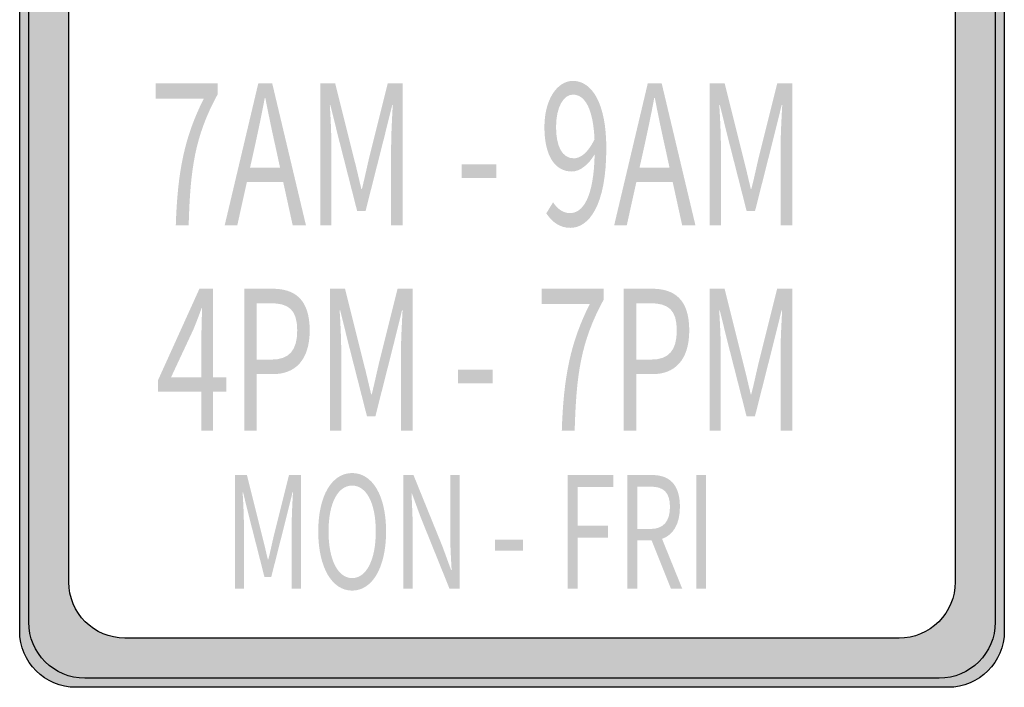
# Model space of a CAD drawing. Header units: inches. Extents: x -0.5 to 0.5, y -0.75 to 0.75.
# Tile 1 of 3: x -0.5 to 0.5, y -0.75 to -0.07. Entities that reach past the tile are written whole.
import ezdxf

# ---------------------------------------------------------------- set-up
doc = ezdxf.new("R2010")
doc.units = ezdxf.units.IN
doc.header["$MEASUREMENT"] = 0

msp = doc.modelspace()

# ---------------------------------------------------------------- hatches: boundary and pattern name
h = msp.add_hatch(color=7)
edge = h.paths.add_edge_path()
edge.add_line((-0.44304, 0.75208), (0.44304, 0.75208))
edge.add_spline(control_points=[(0.44304, 0.75208), (0.45814, 0.75208), (0.47263, 0.74608), (0.48332, 0.7354), (0.494, 0.72472), (0.5, 0.71023), (0.5, 0.69512)], knot_values=[0, 0, 0, 0, 1, 1, 1, 2, 2, 2, 2], degree=3, periodic=0)
edge.add_line((0.5, 0.69512), (0.5, -0.69512))
edge.add_spline(control_points=[(0.5, -0.69512), (0.5, -0.72658), (0.4745, -0.75208), (0.44304, -0.75208)], knot_values=[0, 0, 0, 0, 1, 1, 1, 1], degree=3, periodic=0)
edge.add_line((0.44304, -0.75208), (-0.44304, -0.75208))
edge.add_spline(control_points=[(-0.44304, -0.75208), (-0.4745, -0.75208), (-0.5, -0.72658), (-0.5, -0.69512)], knot_values=[0, 0, 0, 0, 1, 1, 1, 1], degree=3, periodic=0)
edge.add_line((-0.5, -0.69512), (-0.5, 0.69512))
edge.add_spline(control_points=[(-0.5, 0.69512), (-0.5, 0.71023), (-0.494, 0.72472), (-0.48332, 0.7354), (-0.47263, 0.74608), (-0.45814, 0.75208), (-0.44304, 0.75208)], knot_values=[0, 0, 0, 0, 1, 1, 1, 2, 2, 2, 2], degree=3, periodic=0)
edge = h.paths.add_edge_path(flags=0)
edge.add_line((-0.39315, 0.70219), (0.39315, 0.70219))
edge.add_spline(control_points=[(0.39315, 0.70219), (0.40825, 0.70219), (0.42274, 0.69619), (0.43343, 0.68551), (0.44411, 0.67483), (0.45011, 0.66034), (0.45011, 0.64523)], knot_values=[0, 0, 0, 0, 1, 1, 1, 2, 2, 2, 2], degree=3, periodic=0)
edge.add_line((0.45011, 0.64523), (0.45011, -0.64523))
edge.add_spline(control_points=[(0.45011, -0.64523), (0.45011, -0.66034), (0.44411, -0.67483), (0.43343, -0.68551), (0.42274, -0.69619), (0.40825, -0.70219), (0.39315, -0.70219)], knot_values=[0, 0, 0, 0, 1, 1, 1, 2, 2, 2, 2], degree=3, periodic=0)
edge.add_line((0.39315, -0.70219), (-0.39315, -0.70219))
edge.add_spline(control_points=[(-0.39315, -0.70219), (-0.42461, -0.70219), (-0.45011, -0.67669), (-0.45011, -0.64523)], knot_values=[0, 0, 0, 0, 1, 1, 1, 1], degree=3, periodic=0)
edge.add_line((-0.45011, -0.64523), (-0.45011, 0.64523))
edge.add_spline(control_points=[(-0.45011, 0.64523), (-0.45011, 0.67669), (-0.42461, 0.70219), (-0.39315, 0.70219)], knot_values=[0, 0, 0, 0, 1, 1, 1, 1], degree=3, periodic=0)
h = msp.add_hatch(color=7)
edge = h.paths.add_edge_path()
edge.add_line((-0.34146, -0.28322), (-0.32839, -0.28322))
edge.add_spline(control_points=[(-0.32839, -0.28322), (-0.32674, -0.22682), (-0.32248, -0.19322), (-0.29882, -0.14998)], knot_values=[0, 0, 0, 0, 1, 1, 1, 1], degree=3, periodic=0)
edge.add_line((-0.29882, -0.14998), (-0.29882, -0.13917))
edge.add_line((-0.29882, -0.13917), (-0.36196, -0.13917))
edge.add_line((-0.36196, -0.13917), (-0.36196, -0.1545))
edge.add_line((-0.36196, -0.1545), (-0.31298, -0.1545))
edge.add_spline(control_points=[(-0.31298, -0.1545), (-0.33279, -0.19381), (-0.33967, -0.22859), (-0.34146, -0.28322)], knot_values=[0, 0, 0, 0, 1, 1, 1, 1], degree=3, periodic=0)
h = msp.add_hatch(color=7)
h.paths.add_polyline_path([(-0.2918, -0.28322), (-0.27901, -0.28322), (-0.26924, -0.2392), (-0.23237, -0.2392), (-0.22274, -0.28322), (-0.20926, -0.28322), (-0.24352, -0.13917), (-0.25769, -0.13917), (-0.2918, -0.28322)])
edge = h.paths.add_edge_path(flags=0)
edge.add_line((-0.26608, -0.22486), (-0.26112, -0.20265))
edge.add_spline(control_points=[(-0.26112, -0.20265), (-0.25755, -0.18634), (-0.25425, -0.17081), (-0.25108, -0.15391)], knot_values=[0, 0, 0, 0, 1, 1, 1, 1], degree=3, periodic=0)
edge.add_line((-0.25108, -0.15391), (-0.25053, -0.15391))
edge.add_spline(control_points=[(-0.25053, -0.15391), (-0.24723, -0.17062), (-0.24407, -0.18634), (-0.24035, -0.20265)], knot_values=[0, 0, 0, 0, 1, 1, 1, 1], degree=3, periodic=0)
edge.add_line((-0.24035, -0.20265), (-0.23554, -0.22486))
edge.add_line((-0.23554, -0.22486), (-0.26608, -0.22486))
h = msp.add_hatch(color=7)
edge = h.paths.add_edge_path()
edge.add_line((-0.19482, -0.28322), (-0.1834, -0.28322))
edge.add_line((-0.1834, -0.28322), (-0.1834, -0.20344))
edge.add_spline(control_points=[(-0.1834, -0.20344), (-0.1834, -0.19106), (-0.18423, -0.17357), (-0.18505, -0.16099)], knot_values=[0, 0, 0, 0, 1, 1, 1, 1], degree=3, periodic=0)
edge.add_line((-0.18505, -0.16099), (-0.1845, -0.16099))
edge.add_line((-0.1845, -0.16099), (-0.17639, -0.19381))
edge.add_line((-0.17639, -0.19381), (-0.15727, -0.26868))
edge.add_line((-0.15727, -0.26868), (-0.14874, -0.26868))
edge.add_line((-0.14874, -0.26868), (-0.12975, -0.19381))
edge.add_line((-0.12975, -0.19381), (-0.12164, -0.16099))
edge.add_line((-0.12164, -0.16099), (-0.12109, -0.16099))
edge.add_spline(control_points=[(-0.12109, -0.16099), (-0.12177, -0.17357), (-0.12274, -0.19106), (-0.12274, -0.20344)], knot_values=[0, 0, 0, 0, 1, 1, 1, 1], degree=3, periodic=0)
edge.add_line((-0.12274, -0.20344), (-0.12274, -0.28322))
edge.add_line((-0.12274, -0.28322), (-0.11091, -0.28322))
edge.add_line((-0.11091, -0.28322), (-0.11091, -0.13917))
edge.add_line((-0.11091, -0.13917), (-0.12618, -0.13917))
edge.add_line((-0.12618, -0.13917), (-0.14544, -0.21621))
edge.add_spline(control_points=[(-0.14544, -0.21621), (-0.14777, -0.22604), (-0.14984, -0.23625), (-0.15245, -0.24628)], knot_values=[0, 0, 0, 0, 1, 1, 1, 1], degree=3, periodic=0)
edge.add_line((-0.15245, -0.24628), (-0.153, -0.24628))
edge.add_spline(control_points=[(-0.153, -0.24628), (-0.15548, -0.23625), (-0.15768, -0.22604), (-0.16029, -0.21621)], knot_values=[0, 0, 0, 0, 1, 1, 1, 1], degree=3, periodic=0)
edge.add_line((-0.16029, -0.21621), (-0.17955, -0.13917))
edge.add_line((-0.17955, -0.13917), (-0.19482, -0.13917))
edge.add_line((-0.19482, -0.13917), (-0.19482, -0.28322))
h = msp.add_hatch(color=7)
edge = h.paths.add_edge_path()
edge.add_spline(control_points=[(0.05919, -0.28578), (0.07804, -0.28578), (0.09578, -0.26337), (0.09578, -0.20501), (0.09578, -0.15922), (0.0812, -0.13662), (0.06181, -0.13662), (0.04612, -0.13662), (0.03292, -0.15529), (0.03292, -0.18339), (0.03292, -0.21306), (0.04392, -0.22859), (0.06071, -0.22859), (0.0691, -0.22859), (0.07776, -0.22171), (0.08395, -0.2111)], knot_values=[0, 0, 0, 0, 1, 1, 1, 2, 2, 2, 3, 3, 3, 4, 4, 4, 5, 5, 5, 5], degree=3, periodic=0)
edge.add_spline(control_points=[(0.08395, -0.2111), (0.08299, -0.25571), (0.07171, -0.27084), (0.05878, -0.27084), (0.05218, -0.27084), (0.04612, -0.26671), (0.04172, -0.25984)], knot_values=[0, 0, 0, 0, 1, 1, 1, 2, 2, 2, 2], degree=3, periodic=0)
edge.add_line((0.04172, -0.25984), (0.03484, -0.27104))
edge.add_spline(control_points=[(0.03484, -0.27104), (0.04048, -0.27949), (0.04819, -0.28578), (0.05919, -0.28578)], knot_values=[0, 0, 0, 0, 1, 1, 1, 1], degree=3, periodic=0)
edge = h.paths.add_edge_path(flags=0)
edge.add_spline(control_points=[(0.08382, -0.19597), (0.07708, -0.20972), (0.06951, -0.21523), (0.06277, -0.21523), (0.0508, -0.21523), (0.04475, -0.20265), (0.04475, -0.18339), (0.04475, -0.16354), (0.05218, -0.15057), (0.06194, -0.15057), (0.07474, -0.15057), (0.08244, -0.16629), (0.08382, -0.19597)], knot_values=[0, 0, 0, 0, 1, 1, 1, 2, 2, 2, 3, 3, 3, 4, 4, 4, 4], degree=3, periodic=0)
h = msp.add_hatch(color=7)
h.paths.add_polyline_path([(0.10376, -0.28322), (0.11656, -0.28322), (0.12632, -0.2392), (0.16319, -0.2392), (0.17282, -0.28322), (0.1863, -0.28322), (0.15205, -0.13917), (0.13788, -0.13917), (0.10376, -0.28322)])
edge = h.paths.add_edge_path(flags=0)
edge.add_line((0.12949, -0.22486), (0.13444, -0.20265))
edge.add_spline(control_points=[(0.13444, -0.20265), (0.13802, -0.18634), (0.14132, -0.17081), (0.14448, -0.15391)], knot_values=[0, 0, 0, 0, 1, 1, 1, 1], degree=3, periodic=0)
edge.add_line((0.14448, -0.15391), (0.14503, -0.15391))
edge.add_spline(control_points=[(0.14503, -0.15391), (0.14833, -0.17062), (0.1515, -0.18634), (0.15521, -0.20265)], knot_values=[0, 0, 0, 0, 1, 1, 1, 1], degree=3, periodic=0)
edge.add_line((0.15521, -0.20265), (0.16002, -0.22486))
edge.add_line((0.16002, -0.22486), (0.12949, -0.22486))
h = msp.add_hatch(color=7)
edge = h.paths.add_edge_path()
edge.add_line((0.20074, -0.28322), (0.21216, -0.28322))
edge.add_line((0.21216, -0.28322), (0.21216, -0.20344))
edge.add_spline(control_points=[(0.21216, -0.20344), (0.21216, -0.19106), (0.21134, -0.17357), (0.21051, -0.16099)], knot_values=[0, 0, 0, 0, 1, 1, 1, 1], degree=3, periodic=0)
edge.add_line((0.21051, -0.16099), (0.21106, -0.16099))
edge.add_line((0.21106, -0.16099), (0.21918, -0.19381))
edge.add_line((0.21918, -0.19381), (0.2383, -0.26868))
edge.add_line((0.2383, -0.26868), (0.24683, -0.26868))
edge.add_line((0.24683, -0.26868), (0.26581, -0.19381))
edge.add_line((0.26581, -0.19381), (0.27393, -0.16099))
edge.add_line((0.27393, -0.16099), (0.27448, -0.16099))
edge.add_spline(control_points=[(0.27448, -0.16099), (0.27379, -0.17357), (0.27283, -0.19106), (0.27283, -0.20344)], knot_values=[0, 0, 0, 0, 1, 1, 1, 1], degree=3, periodic=0)
edge.add_line((0.27283, -0.20344), (0.27283, -0.28322))
edge.add_line((0.27283, -0.28322), (0.28466, -0.28322))
edge.add_line((0.28466, -0.28322), (0.28466, -0.13917))
edge.add_line((0.28466, -0.13917), (0.26939, -0.13917))
edge.add_line((0.26939, -0.13917), (0.25013, -0.21621))
edge.add_spline(control_points=[(0.25013, -0.21621), (0.24779, -0.22604), (0.24573, -0.23625), (0.24311, -0.24628)], knot_values=[0, 0, 0, 0, 1, 1, 1, 1], degree=3, periodic=0)
edge.add_line((0.24311, -0.24628), (0.24256, -0.24628))
edge.add_spline(control_points=[(0.24256, -0.24628), (0.24009, -0.23625), (0.23788, -0.22604), (0.23527, -0.21621)], knot_values=[0, 0, 0, 0, 1, 1, 1, 1], degree=3, periodic=0)
edge.add_line((0.23527, -0.21621), (0.21601, -0.13917))
edge.add_line((0.21601, -0.13917), (0.20074, -0.13917))
edge.add_line((0.20074, -0.13917), (0.20074, -0.28322))
for points in [[(-0.05123, -0.23507), (-0.01601, -0.23507), (-0.01601, -0.22132), (-0.05123, -0.22132), (-0.05123, -0.23507)], [(-0.05475, -0.44347), (-0.01953, -0.44347), (-0.01953, -0.42971), (-0.05475, -0.42971), (-0.05475, -0.44347)], [(0.05643, -0.65191), (0.06656, -0.65191), (0.06656, -0.60018), (0.09737, -0.60018), (0.09737, -0.58792), (0.06656, -0.58792), (0.06656, -0.54893), (0.10287, -0.54893), (0.10287, -0.53667), (0.05643, -0.53667), (0.05643, -0.65191)], [(0.18706, -0.65191), (0.19719, -0.65191), (0.19719, -0.53667), (0.18706, -0.53667), (0.18706, -0.65191)], [(-0.01716, -0.61339), (0.01102, -0.61339), (0.01102, -0.60239), (-0.01716, -0.60239), (-0.01716, -0.61339)]]:
    msp.add_hatch(color=7).paths.add_polyline_path(points)
h = msp.add_hatch(color=7)
h.paths.add_polyline_path([(-0.31538, -0.49162), (-0.30355, -0.49162), (-0.30355, -0.45192), (-0.29007, -0.45192), (-0.29007, -0.43757), (-0.30355, -0.43757), (-0.30355, -0.34757), (-0.31745, -0.34757), (-0.3594, -0.44013), (-0.3594, -0.45192), (-0.31538, -0.45192), (-0.31538, -0.49162)])
edge = h.paths.add_edge_path(flags=0)
edge.add_line((-0.31538, -0.43757), (-0.34634, -0.43757))
edge.add_line((-0.34634, -0.43757), (-0.32336, -0.38844))
edge.add_spline(control_points=[(-0.32336, -0.38844), (-0.32047, -0.38137), (-0.31772, -0.3741), (-0.31525, -0.36722)], knot_values=[0, 0, 0, 0, 1, 1, 1, 1], degree=3, periodic=0)
edge.add_line((-0.31525, -0.36722), (-0.3147, -0.36722))
edge.add_spline(control_points=[(-0.3147, -0.36722), (-0.31497, -0.37449), (-0.31538, -0.38628), (-0.31538, -0.39336)], knot_values=[0, 0, 0, 0, 1, 1, 1, 1], degree=3, periodic=0)
edge.add_line((-0.31538, -0.39336), (-0.31538, -0.43757))
h = msp.add_hatch(color=7)
edge = h.paths.add_edge_path()
edge.add_line((-0.27191, -0.49162), (-0.25926, -0.49162))
edge.add_line((-0.25926, -0.49162), (-0.25926, -0.43423))
edge.add_line((-0.25926, -0.43423), (-0.24261, -0.43423))
edge.add_spline(control_points=[(-0.24261, -0.43423), (-0.22047, -0.43423), (-0.20547, -0.42028), (-0.20547, -0.38982), (-0.20547, -0.35838), (-0.2206, -0.34757), (-0.24316, -0.34757)], knot_values=[0, 0, 0, 0, 1, 1, 1, 2, 2, 2, 2], degree=3, periodic=0)
edge.add_line((-0.24316, -0.34757), (-0.27191, -0.34757))
edge.add_line((-0.27191, -0.34757), (-0.27191, -0.49162))
edge = h.paths.add_edge_path(flags=0)
edge.add_line((-0.25926, -0.41949), (-0.25926, -0.36231))
edge.add_line((-0.25926, -0.36231), (-0.24482, -0.36231))
edge.add_spline(control_points=[(-0.24482, -0.36231), (-0.22707, -0.36231), (-0.21813, -0.36879), (-0.21813, -0.38982), (-0.21813, -0.41045), (-0.22652, -0.41949), (-0.24427, -0.41949)], knot_values=[0, 0, 0, 0, 1, 1, 1, 2, 2, 2, 2], degree=3, periodic=0)
edge.add_line((-0.24427, -0.41949), (-0.25926, -0.41949))
h = msp.add_hatch(color=7)
edge = h.paths.add_edge_path()
edge.add_line((-0.18484, -0.49162), (-0.17342, -0.49162))
edge.add_line((-0.17342, -0.49162), (-0.17342, -0.41183))
edge.add_spline(control_points=[(-0.17342, -0.41183), (-0.17342, -0.39945), (-0.17425, -0.38196), (-0.17507, -0.36938)], knot_values=[0, 0, 0, 0, 1, 1, 1, 1], degree=3, periodic=0)
edge.add_line((-0.17507, -0.36938), (-0.17452, -0.36938))
edge.add_line((-0.17452, -0.36938), (-0.16641, -0.4022))
edge.add_line((-0.16641, -0.4022), (-0.14728, -0.47707))
edge.add_line((-0.14728, -0.47707), (-0.13876, -0.47707))
edge.add_line((-0.13876, -0.47707), (-0.11977, -0.4022))
edge.add_line((-0.11977, -0.4022), (-0.11166, -0.36938))
edge.add_line((-0.11166, -0.36938), (-0.11111, -0.36938))
edge.add_spline(control_points=[(-0.11111, -0.36938), (-0.11179, -0.38196), (-0.11276, -0.39945), (-0.11276, -0.41183)], knot_values=[0, 0, 0, 0, 1, 1, 1, 1], degree=3, periodic=0)
edge.add_line((-0.11276, -0.41183), (-0.11276, -0.49162))
edge.add_line((-0.11276, -0.49162), (-0.10093, -0.49162))
edge.add_line((-0.10093, -0.49162), (-0.10093, -0.34757))
edge.add_line((-0.10093, -0.34757), (-0.1162, -0.34757))
edge.add_line((-0.1162, -0.34757), (-0.13545, -0.4246))
edge.add_spline(control_points=[(-0.13545, -0.4246), (-0.13779, -0.43443), (-0.13986, -0.44465), (-0.14247, -0.45467)], knot_values=[0, 0, 0, 0, 1, 1, 1, 1], degree=3, periodic=0)
edge.add_line((-0.14247, -0.45467), (-0.14302, -0.45467))
edge.add_spline(control_points=[(-0.14302, -0.45467), (-0.1455, -0.44465), (-0.1477, -0.43443), (-0.15031, -0.4246)], knot_values=[0, 0, 0, 0, 1, 1, 1, 1], degree=3, periodic=0)
edge.add_line((-0.15031, -0.4246), (-0.16957, -0.34757))
edge.add_line((-0.16957, -0.34757), (-0.18484, -0.34757))
edge.add_line((-0.18484, -0.34757), (-0.18484, -0.49162))
h = msp.add_hatch(color=7)
edge = h.paths.add_edge_path()
edge.add_line((0.05058, -0.49162), (0.06365, -0.49162))
edge.add_spline(control_points=[(0.06365, -0.49162), (0.0653, -0.43522), (0.06957, -0.40161), (0.09323, -0.35838)], knot_values=[0, 0, 0, 0, 1, 1, 1, 1], degree=3, periodic=0)
edge.add_line((0.09323, -0.35838), (0.09323, -0.34757))
edge.add_line((0.09323, -0.34757), (0.03009, -0.34757))
edge.add_line((0.03009, -0.34757), (0.03009, -0.3629))
edge.add_line((0.03009, -0.3629), (0.07906, -0.3629))
edge.add_spline(control_points=[(0.07906, -0.3629), (0.05925, -0.4022), (0.05237, -0.43698), (0.05058, -0.49162)], knot_values=[0, 0, 0, 0, 1, 1, 1, 1], degree=3, periodic=0)
h = msp.add_hatch(color=7)
edge = h.paths.add_edge_path()
edge.add_line((0.11358, -0.49162), (0.12624, -0.49162))
edge.add_line((0.12624, -0.49162), (0.12624, -0.43423))
edge.add_line((0.12624, -0.43423), (0.14289, -0.43423))
edge.add_spline(control_points=[(0.14289, -0.43423), (0.16503, -0.43423), (0.18003, -0.42028), (0.18003, -0.38982), (0.18003, -0.35838), (0.1649, -0.34757), (0.14234, -0.34757)], knot_values=[0, 0, 0, 0, 1, 1, 1, 2, 2, 2, 2], degree=3, periodic=0)
edge.add_line((0.14234, -0.34757), (0.11358, -0.34757))
edge.add_line((0.11358, -0.34757), (0.11358, -0.49162))
edge = h.paths.add_edge_path(flags=0)
edge.add_line((0.12624, -0.41949), (0.12624, -0.36231))
edge.add_line((0.12624, -0.36231), (0.14068, -0.36231))
edge.add_spline(control_points=[(0.14068, -0.36231), (0.15843, -0.36231), (0.16737, -0.36879), (0.16737, -0.38982), (0.16737, -0.41045), (0.15898, -0.41949), (0.14123, -0.41949)], knot_values=[0, 0, 0, 0, 1, 1, 1, 2, 2, 2, 2], degree=3, periodic=0)
edge.add_line((0.14123, -0.41949), (0.12624, -0.41949))
h = msp.add_hatch(color=7)
edge = h.paths.add_edge_path()
edge.add_line((0.20066, -0.49162), (0.21208, -0.49162))
edge.add_line((0.21208, -0.49162), (0.21208, -0.41183))
edge.add_spline(control_points=[(0.21208, -0.41183), (0.21208, -0.39945), (0.21125, -0.38196), (0.21043, -0.36938)], knot_values=[0, 0, 0, 0, 1, 1, 1, 1], degree=3, periodic=0)
edge.add_line((0.21043, -0.36938), (0.21098, -0.36938))
edge.add_line((0.21098, -0.36938), (0.21909, -0.4022))
edge.add_line((0.21909, -0.4022), (0.23822, -0.47707))
edge.add_line((0.23822, -0.47707), (0.24674, -0.47707))
edge.add_line((0.24674, -0.47707), (0.26573, -0.4022))
edge.add_line((0.26573, -0.4022), (0.27384, -0.36938))
edge.add_line((0.27384, -0.36938), (0.27439, -0.36938))
edge.add_spline(control_points=[(0.27439, -0.36938), (0.27371, -0.38196), (0.27274, -0.39945), (0.27274, -0.41183)], knot_values=[0, 0, 0, 0, 1, 1, 1, 1], degree=3, periodic=0)
edge.add_line((0.27274, -0.41183), (0.27274, -0.49162))
edge.add_line((0.27274, -0.49162), (0.28457, -0.49162))
edge.add_line((0.28457, -0.49162), (0.28457, -0.34757))
edge.add_line((0.28457, -0.34757), (0.2693, -0.34757))
edge.add_line((0.2693, -0.34757), (0.25005, -0.4246))
edge.add_spline(control_points=[(0.25005, -0.4246), (0.24771, -0.43443), (0.24564, -0.44465), (0.24303, -0.45467)], knot_values=[0, 0, 0, 0, 1, 1, 1, 1], degree=3, periodic=0)
edge.add_line((0.24303, -0.45467), (0.24248, -0.45467))
edge.add_spline(control_points=[(0.24248, -0.45467), (0.24, -0.44465), (0.2378, -0.43443), (0.23519, -0.4246)], knot_values=[0, 0, 0, 0, 1, 1, 1, 1], degree=3, periodic=0)
edge.add_line((0.23519, -0.4246), (0.21593, -0.34757))
edge.add_line((0.21593, -0.34757), (0.20066, -0.34757))
edge.add_line((0.20066, -0.34757), (0.20066, -0.49162))
h = msp.add_hatch(color=7)
edge = h.paths.add_edge_path()
edge.add_line((-0.28141, -0.65191), (-0.27228, -0.65191))
edge.add_line((-0.27228, -0.65191), (-0.27228, -0.58808))
edge.add_spline(control_points=[(-0.27228, -0.58808), (-0.27228, -0.57817), (-0.27294, -0.56418), (-0.2736, -0.55412)], knot_values=[0, 0, 0, 0, 1, 1, 1, 1], degree=3, periodic=0)
edge.add_line((-0.2736, -0.55412), (-0.27316, -0.55412))
edge.add_line((-0.27316, -0.55412), (-0.26667, -0.58038))
edge.add_line((-0.26667, -0.58038), (-0.25137, -0.64027))
edge.add_line((-0.25137, -0.64027), (-0.24455, -0.64027))
edge.add_line((-0.24455, -0.64027), (-0.22936, -0.58038))
edge.add_line((-0.22936, -0.58038), (-0.22287, -0.55412))
edge.add_line((-0.22287, -0.55412), (-0.22243, -0.55412))
edge.add_spline(control_points=[(-0.22243, -0.55412), (-0.22298, -0.56418), (-0.22375, -0.57817), (-0.22375, -0.58808)], knot_values=[0, 0, 0, 0, 1, 1, 1, 1], degree=3, periodic=0)
edge.add_line((-0.22375, -0.58808), (-0.22375, -0.65191))
edge.add_line((-0.22375, -0.65191), (-0.21428, -0.65191))
edge.add_line((-0.21428, -0.65191), (-0.21428, -0.53667))
edge.add_line((-0.21428, -0.53667), (-0.2265, -0.53667))
edge.add_line((-0.2265, -0.53667), (-0.2419, -0.5983))
edge.add_spline(control_points=[(-0.2419, -0.5983), (-0.24377, -0.60616), (-0.24543, -0.61433), (-0.24752, -0.62235)], knot_values=[0, 0, 0, 0, 1, 1, 1, 1], degree=3, periodic=0)
edge.add_line((-0.24752, -0.62235), (-0.24796, -0.62235))
edge.add_spline(control_points=[(-0.24796, -0.62235), (-0.24994, -0.61433), (-0.2517, -0.60616), (-0.25379, -0.5983)], knot_values=[0, 0, 0, 0, 1, 1, 1, 1], degree=3, periodic=0)
edge.add_line((-0.25379, -0.5983), (-0.2692, -0.53667))
edge.add_line((-0.2692, -0.53667), (-0.28141, -0.53667))
edge.add_line((-0.28141, -0.53667), (-0.28141, -0.65191))
h = msp.add_hatch(color=7)
edge = h.paths.add_edge_path()
edge.add_spline(control_points=[(-0.16234, -0.65395), (-0.14209, -0.65395), (-0.12789, -0.63084), (-0.12789, -0.5939), (-0.12789, -0.55695), (-0.14209, -0.53463), (-0.16234, -0.53463), (-0.18259, -0.53463), (-0.19678, -0.55695), (-0.19678, -0.5939), (-0.19678, -0.63084), (-0.18259, -0.65395), (-0.16234, -0.65395)], knot_values=[0, 0, 0, 0, 1, 1, 1, 2, 2, 2, 3, 3, 3, 4, 4, 4, 4], degree=3, periodic=0)
edge = h.paths.add_edge_path(flags=0)
edge.add_spline(control_points=[(-0.16234, -0.64122), (-0.17687, -0.64122), (-0.18633, -0.62267), (-0.18633, -0.5939), (-0.18633, -0.56513), (-0.17687, -0.54736), (-0.16234, -0.54736), (-0.14781, -0.54736), (-0.13835, -0.56513), (-0.13835, -0.5939), (-0.13835, -0.62267), (-0.14781, -0.64122), (-0.16234, -0.64122)], knot_values=[0, 0, 0, 0, 1, 1, 1, 2, 2, 2, 3, 3, 3, 4, 4, 4, 4], degree=3, periodic=0)
h = msp.add_hatch(color=7)
edge = h.paths.add_edge_path()
edge.add_line((-0.1104, -0.65191), (-0.10082, -0.65191))
edge.add_line((-0.10082, -0.65191), (-0.10082, -0.59138))
edge.add_spline(control_points=[(-0.10082, -0.59138), (-0.10082, -0.57927), (-0.10159, -0.56701), (-0.10203, -0.55538)], knot_values=[0, 0, 0, 0, 1, 1, 1, 1], degree=3, periodic=0)
edge.add_line((-0.10203, -0.55538), (-0.10159, -0.55538))
edge.add_line((-0.10159, -0.55538), (-0.0929, -0.57912))
edge.add_line((-0.0929, -0.57912), (-0.06351, -0.65191))
edge.add_line((-0.06351, -0.65191), (-0.05306, -0.65191))
edge.add_line((-0.05306, -0.65191), (-0.05306, -0.53667))
edge.add_line((-0.05306, -0.53667), (-0.06274, -0.53667))
edge.add_line((-0.06274, -0.53667), (-0.06274, -0.59657))
edge.add_spline(control_points=[(-0.06274, -0.59657), (-0.06274, -0.60852), (-0.06197, -0.62156), (-0.06131, -0.63304)], knot_values=[0, 0, 0, 0, 1, 1, 1, 1], degree=3, periodic=0)
edge.add_line((-0.06131, -0.63304), (-0.06186, -0.63304))
edge.add_line((-0.06186, -0.63304), (-0.07056, -0.6093))
edge.add_line((-0.07056, -0.6093), (-0.10005, -0.53667))
edge.add_line((-0.10005, -0.53667), (-0.1104, -0.53667))
edge.add_line((-0.1104, -0.53667), (-0.1104, -0.65191))
h = msp.add_hatch(color=7)
edge = h.paths.add_edge_path()
edge.add_line((0.16142, -0.65191), (0.17287, -0.65191))
edge.add_line((0.17287, -0.65191), (0.1524, -0.60144))
edge.add_spline(control_points=[(0.1524, -0.60144), (0.16329, -0.59767), (0.17055, -0.58698), (0.17055, -0.5689), (0.17055, -0.545), (0.15878, -0.53667), (0.14238, -0.53667)], knot_values=[0, 0, 0, 0, 1, 1, 1, 2, 2, 2, 2], degree=3, periodic=0)
edge.add_line((0.14238, -0.53667), (0.11718, -0.53667))
edge.add_line((0.11718, -0.53667), (0.11718, -0.65191))
edge.add_line((0.11718, -0.65191), (0.12731, -0.65191))
edge.add_line((0.12731, -0.65191), (0.12731, -0.60301))
edge.add_line((0.12731, -0.60301), (0.14183, -0.60301))
edge.add_line((0.14183, -0.60301), (0.16142, -0.65191))
edge = h.paths.add_edge_path(flags=0)
edge.add_line((0.12731, -0.59138), (0.12731, -0.54846))
edge.add_line((0.12731, -0.54846), (0.14084, -0.54846))
edge.add_spline(control_points=[(0.14084, -0.54846), (0.1535, -0.54846), (0.16043, -0.55381), (0.16043, -0.5689), (0.16043, -0.58399), (0.1535, -0.59138), (0.14084, -0.59138)], knot_values=[0, 0, 0, 0, 1, 1, 1, 2, 2, 2, 2], degree=3, periodic=0)
edge.add_line((0.14084, -0.59138), (0.12731, -0.59138))

# ---------------------------------------------------------------- linework, layer by layer
at = {"color": 7}
for points in [[(-0.5, -0.69512), (-0.5, 0.69512)], [(0.5, 0.69512), (0.5, -0.69512)], [(-0.49077, -0.68589), (-0.49077, 0.68589)], [(0.49077, 0.68589), (0.49077, -0.68589)], [(-0.45011, -0.64523), (-0.45011, 0.64523)], [(0.45011, 0.64523), (0.45011, -0.64523)], [(0.39315, -0.70219), (-0.39315, -0.70219)], [(0.43381, -0.74286), (-0.43381, -0.74286)], [(0.44304, -0.75208), (-0.44304, -0.75208)]]:
    msp.add_lwpolyline(points, dxfattribs=at)
for points in [[(-0.39315, -0.70219), (-0.42461, -0.70219), (-0.45011, -0.67669), (-0.45011, -0.64523)], [(-0.43381, -0.74286), (-0.46527, -0.74286), (-0.49077, -0.71735), (-0.49077, -0.68589)], [(0.49077, -0.68589), (0.49077, -0.71735), (0.46527, -0.74286), (0.43381, -0.74286)], [(-0.44304, -0.75208), (-0.4745, -0.75208), (-0.5, -0.72658), (-0.5, -0.69512)], [(0.5, -0.69512), (0.5, -0.72658), (0.4745, -0.75208), (0.44304, -0.75208)]]:
    msp.add_open_spline(points, degree=3, dxfattribs=at)
msp.add_open_spline([(0.45011, -0.64523), (0.45011, -0.66034), (0.44411, -0.67483), (0.43343, -0.68551), (0.42274, -0.69619), (0.40825, -0.70219), (0.39315, -0.70219)], degree=3, knots=[0, 0, 0, 0, 1, 1, 1, 2, 2, 2, 2], dxfattribs=at)

doc.saveas('drawing.dxf')
